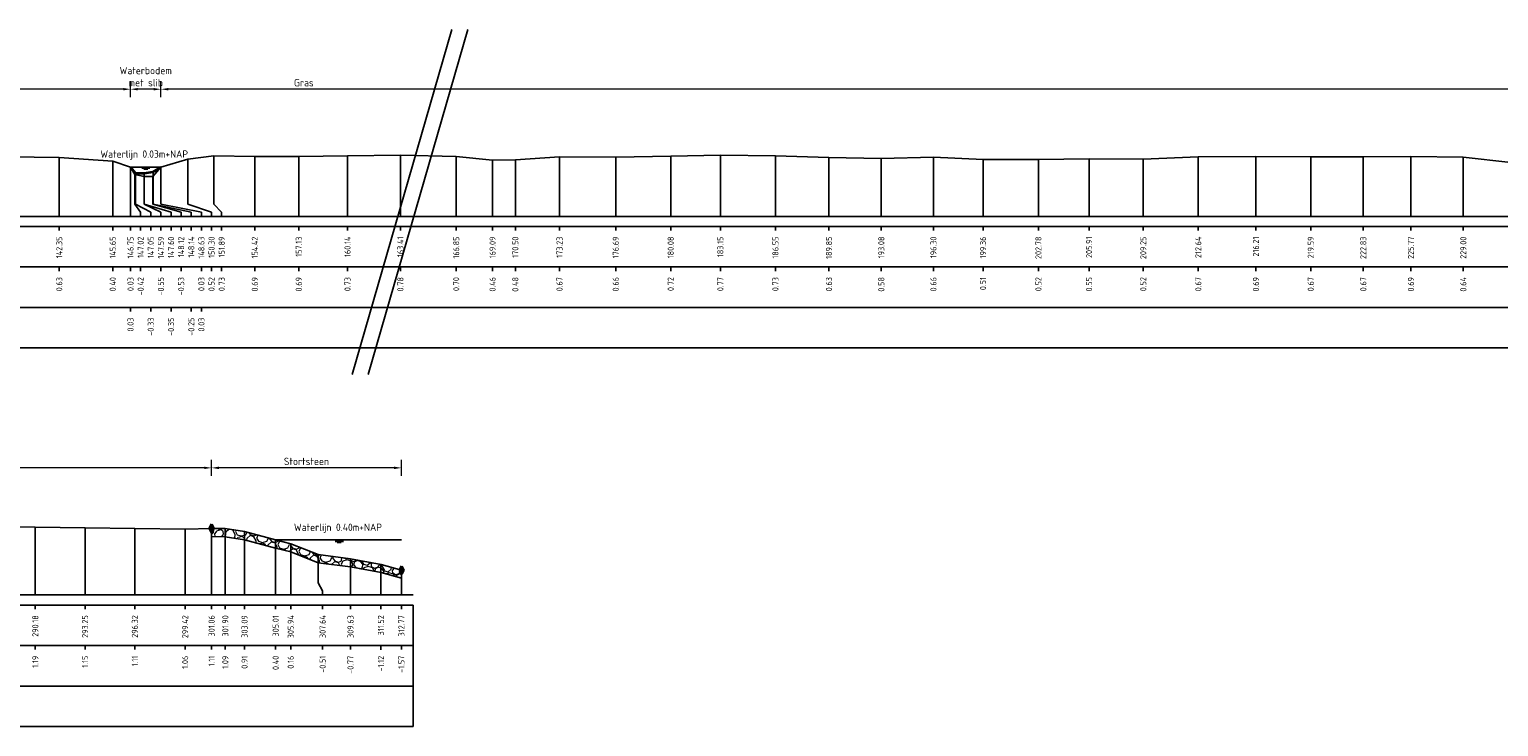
# Model space of a CAD drawing. Header units: metres. Extents: x 132725 to 140175, y 414354 to 417094.
# Tile 37 of 40: x 139991 to 140081, y 416888 to 416931. Entities that reach past the tile are written whole.
import ezdxf
from ezdxf.enums import TextEntityAlignment as Align

# ---------------------------------------------------------------- set-up
doc = ezdxf.new("R2010")
doc.units = ezdxf.units.M
doc.header["$PDMODE"] = 35
doc.header["$PDSIZE"] = 0.075
doc.layers.get('Defpoints').update_dxf_attribs({"true_color": 0x806000})
for name, color, linetype, lineweight in [('B-ME-GW-MAAIVELD-GD', 8, 'GW-MAAIVELD', 25), ('B-ME-VH-KANT ASFALT-SD', 7, 'Continuous', 25), ('B-ME-VH-VERHARDING_BESTORTING-A', 252, 'Continuous', 18), ('X-ME-AL-PROFIEL_BOVENKANT SLIB-GD', 42, 'Continuous', 35), ('X-XX-AL-DETAIL1-M', 7, 'Continuous', 18), ('X-XX-AL-GEBRUIKTE XREFS-GD', 7, 'Continuous', 35), ('X-XX-AL-NAP-T18', 7, 'Continuous', 18), ('X-XX-AL-TEKENBLAD_KADER_AFSNIJMARKERING-G', 7, 'Continuous', 25)]:
    doc.layers.add(name, color=color, linetype=linetype, lineweight=lineweight)
for name, color, linetype in [('X-ME-AL-PROFIEL_STORTSTEEN-GD', 7, 'Continuous'), ('X-ME-AL-PROFIEL_WATERLIJN-GD', 150, 'Continuous'), ('X-ME-AL-PROFIELRASTER-S', 7, 'Continuous')]:
    doc.layers.add(name, color=color, linetype=linetype)
doc.styles.add('NLCS-ISO-ANNOTATIEF-T18', font='NLCS-ISO.ttf', dxfattribs={"height": 1.8})
doc.styles.add('NLCS-ISO-ANNOTATIVE-T18', font='NLCS-ISO.ttf', dxfattribs={"height": 1.8})
doc.linetypes.add('GW-MAAIVELD', pattern='A,12,[40,NLCS.SHX,S=1,R=0,X=0,Y=-0.5],12', length=24)
doc.dimstyles.new('NLCS-ANNOTATIEF-T18-PIJL_L2_H0', dxfattribs={"dimtxt": 2.5, "dimasz": 1.8, "dimexe": 2, "dimexo": 2, "dimgap": 0.7, "dimtad": 1, "dimzin": 0, "dimdsep": 46, "dimtxsty": 'NLCS-ISO-ANNOTATIEF-T18', "dimcen": 0, "dimdle": 2, "dimclrd": 256, "dimclre": 256, "dimclrt": 10, "dimaunit": 2, "dimadec": 0, "dimazin": 0, "dimtfac": 1, "dimtdec": 3, "dimtofl": 0, "dimtmove": 0, "dimatfit": 3, "dimfxl": 2, "dimfxlon": 1, "dimtfillclr": 256, "dimtolj": 1, "dimtzin": 0, "dimlwd": -1, "dimlwe": -1, "dimarcsym": 0})

# ---------------------------------------------------------------- blocks, each defined once
blk = doc.blocks.new('SAL-PROFIELRASTER_BALK_EIND1-D')
at = {"color": 0, "linetype": 'ByBlock', "lineweight": -2}
blk.add_line((1, -12.5), (1, -2.5), dxfattribs=at)
at = {"color": 0, "linetype": 'ByBlock', "lineweight": -2, "flags": 128}
for points in [[(0, 0), (1, 0)], [(0, -2.5), (1, -2.5)], [(0, -12.5), (1, -12.5)]]:
    blk.add_lwpolyline(points, dxfattribs=at)
blk = doc.blocks.new('SAL-PROFIELRASTER_BALK_EIND2-D')
at = {"color": 0, "linetype": 'ByBlock', "lineweight": -2}
for p, q in [((1, -2.5), (1, -12.5)), ((1, -12.5), (0, -12.5))]:
    blk.add_line(p, q, dxfattribs=at)
blk = doc.blocks.new('SAL-PROFIELRASTER_BALK_DATA-D')
at = {"color": 0, "linetype": 'ByBlock', "lineweight": -2}
blk.add_lwpolyline([(0, -3.5), (0, -2.5)], dxfattribs=at)
at = {"color": 0, "linetype": 'ByBlock', "lineweight": -2, "style": 'NLCS-ISO-ANNOTATIVE-T18'}
blk.add_attdef('GETAL', text='', height=1.5, rotation=90, dxfattribs=at).set_placement((0.75, -5), align=Align.RIGHT)
blk = doc.blocks.new('SAL-PROFIELRASTER_AANHAAL-D')
at = {"color": 9, "linetype": 'ByBlock', "lineweight": -2, "flags": 128}
blk.add_lwpolyline([(0, 1), (0, 0)], dxfattribs=at)
blk = doc.blocks.new('SAL-PROFIELRASTER_AANHAAL_STAGGER-D')
at = {"color": 9, "linetype": 'ByBlock', "lineweight": -2, "flags": 128}
for points in [[(0, 0), (0, -0.25)], [(0, -0.25), (1, -0.75)], [(1, -0.75), (1, -1)]]:
    blk.add_lwpolyline(points, dxfattribs=at)
blk = doc.blocks.new('*D80')
at = {"layer": 'Defpoints', "color": 0, "transparency": 16777216}
for p in [(140001.88, 416903.701), (140001.88, 416899.965), (140013.594, 416897.385)]:
    blk.add_point(p, dxfattribs=at)
at = {"layer": 'X-XX-AL-DETAIL1-M', "transparency": 16777216}
for p, q in [((140001.88, 416903.201), (140001.88, 416904.201)), ((140013.594, 416903.201), (140013.594, 416904.201)), ((140013.144, 416903.701), (140002.33, 416903.701))]:
    blk.add_line(p, q, dxfattribs=at)
for points in [[(140002.33, 416903.776), (140002.33, 416903.626), (140001.88, 416903.701)], [(140013.144, 416903.776), (140013.144, 416903.626), (140013.594, 416903.701)]]:
    blk.add_solid(points, dxfattribs=at)
at = {"layer": 'X-XX-AL-DETAIL1-M', "color": 10, "transparency": 16777216, "insert": (140007.737, 416904.101), "char_height": 0.45, "attachment_point": 5, "style": 'NLCS-ISO-ANNOTATIEF-T18'}
blk.add_mtext('\\A1;Stortsteen', dxfattribs=at)
blk = doc.blocks.new('*D86')
at = {"layer": 'Defpoints', "color": 0, "transparency": 16777216}
for p in [(139937.695, 416903.701), (140001.88, 416899.965), (139937.695, 416898.911)]:
    blk.add_point(p, dxfattribs=at)
at = {"layer": 'X-XX-AL-DETAIL1-M', "transparency": 16777216}
for p, q in [((139937.695, 416903.201), (139937.695, 416904.201)), ((140001.88, 416903.201), (140001.88, 416904.201)), ((140001.43, 416903.701), (139938.145, 416903.701))]:
    blk.add_line(p, q, dxfattribs=at)
for points in [[(139938.145, 416903.776), (139938.145, 416903.626), (139937.695, 416903.701)], [(140001.43, 416903.776), (140001.43, 416903.626), (140001.88, 416903.701)]]:
    blk.add_solid(points, dxfattribs=at)
at = {"layer": 'X-XX-AL-DETAIL1-M', "color": 10, "transparency": 16777216, "insert": (139969.787, 416904.101), "char_height": 0.45, "attachment_point": 5, "style": 'NLCS-ISO-ANNOTATIEF-T18'}
blk.add_mtext('\\A1;Gras', dxfattribs=at)
blk = doc.blocks.new('SVH-KANT STORTSTEEN DWP-SOD')
at = {"flags": 128}
blk.add_lwpolyline([(-0.25, 0), (0.25, 0)], dxfattribs=at)
at = {"layer": 'X-XX-AL-GEBRUIKTE XREFS-GD', "flags": 128}
for points in [[(0, 0.5), (-0.25, 0)], [(-0.25, 0), (0, -0.5)], [(0, -0.5), (0, 0.5)], [(0, 0.5), (0.25, 0)], [(0.25, 0), (0, -0.5)]]:
    blk.add_lwpolyline(points, dxfattribs=at)
blk = doc.blocks.new('*D155')
at = {"layer": 'Defpoints', "color": 0, "transparency": 16777216}
for p in [(139996.877, 416927.071), (139996.877, 416922.254), (139998.754, 416922.251)]:
    blk.add_point(p, dxfattribs=at)
at = {"layer": 'X-XX-AL-DETAIL1-M', "transparency": 16777216}
for p, q in [((139996.877, 416926.571), (139996.877, 416927.571)), ((139998.754, 416926.571), (139998.754, 416927.571)), ((139998.304, 416927.071), (139997.327, 416927.071))]:
    blk.add_line(p, q, dxfattribs=at)
for points in [[(139997.327, 416927.146), (139997.327, 416926.996), (139996.877, 416927.071)], [(139998.304, 416927.146), (139998.304, 416926.996), (139998.754, 416927.071)]]:
    blk.add_solid(points, dxfattribs=at)
at = {"layer": 'X-XX-AL-DETAIL1-M', "color": 10, "transparency": 16777216, "insert": (139997.816, 416927.847), "char_height": 0.45, "attachment_point": 5, "style": 'NLCS-ISO-ANNOTATIEF-T18'}
blk.add_mtext('\\A1;Waterbodem\\Pmet slib', dxfattribs=at)
blk = doc.blocks.new('*D159')
at = {"layer": 'Defpoints', "color": 0, "transparency": 16777216}
for p in [(139998.754, 416927.071), (139998.754, 416922.251), (140082.577, 416922.281)]:
    blk.add_point(p, dxfattribs=at)
at = {"layer": 'X-XX-AL-DETAIL1-M', "transparency": 16777216}
for p, q in [((139998.754, 416926.571), (139998.754, 416927.571)), ((140082.577, 416926.571), (140082.577, 416927.571)), ((140082.127, 416927.071), (139999.204, 416927.071))]:
    blk.add_line(p, q, dxfattribs=at)
for points in [[(139999.204, 416927.146), (139999.204, 416926.996), (139998.754, 416927.071)], [(140082.127, 416927.146), (140082.127, 416926.996), (140082.577, 416927.071)]]:
    blk.add_solid(points, dxfattribs=at)
at = {"layer": 'X-XX-AL-DETAIL1-M', "color": 10, "transparency": 16777216, "insert": (140007.573, 416927.471), "char_height": 0.45, "attachment_point": 5, "style": 'NLCS-ISO-ANNOTATIEF-T18'}
blk.add_mtext('\\A1;Gras', dxfattribs=at)
blk = doc.blocks.new('*D160')
at = {"layer": 'Defpoints', "color": 0, "transparency": 16777216}
for p in [(139928.941, 416927.071), (139928.941, 416922.273), (139996.877, 416922.254)]:
    blk.add_point(p, dxfattribs=at)
at = {"layer": 'X-XX-AL-DETAIL1-M', "transparency": 16777216}
for p, q in [((139928.941, 416926.571), (139928.941, 416927.571)), ((139996.877, 416926.571), (139996.877, 416927.571)), ((139996.427, 416927.071), (139929.391, 416927.071))]:
    blk.add_line(p, q, dxfattribs=at)
for points in [[(139929.391, 416927.146), (139929.391, 416926.996), (139928.941, 416927.071)], [(139996.427, 416927.146), (139996.427, 416926.996), (139996.877, 416927.071)]]:
    blk.add_solid(points, dxfattribs=at)
at = {"layer": 'X-XX-AL-DETAIL1-M', "color": 10, "transparency": 16777216, "insert": (139962.909, 416927.471), "char_height": 0.45, "attachment_point": 5, "style": 'NLCS-ISO-ANNOTATIEF-T18'}
blk.add_mtext('\\A1;Gras', dxfattribs=at)

msp = doc.modelspace()

# ---------------------------------------------------------------- hatches: boundary and pattern name
at = {"layer": 'B-ME-VH-VERHARDING_BESTORTING-A'}
h = msp.add_hatch(dxfattribs=at)
h.set_pattern_fill('AVH-BESTORTING_01', color=256, scale=0.1, pattern_type=2)
h.set_pattern_definition([(342.742, (140008.1969, 416836.2696), (0.539798, 0.97739), [0.27272, -1.09194]), (17.258, (140007.15416, 416836.59354), (0.539804, 0.977399), [0.27272, -1.65719]), (61.0888, (140007.4146, 416836.6744), (-1.303186, 0.404857), [0.22313, -0.89341]), (118.9112, (140008.2858, 416835.48745), (-0.539801, -0.977414), [0.22313, -1.35591]), (162.742, (140007.4146, 416837.0651), (-0.539798, -0.97739), [0.27272, -1.09194]), (197.258, (140007.15416, 416837.146), (-0.539804, -0.977399), [0.27272, -1.65719]), (241.0888, (140006.8937, 416837.0652), (1.303186, -0.404857), [0.22313, -0.89341]), (298.9112, (140007.3257, 416837.8472), (0.539801, 0.977414), [0.22313, -1.35591]), (342.742, (140005.5571, 416837.6924), (-0.763385, 1.382236), [0.24341, -1.12122]), (40.85185, (140004.17016, 416834.68795), (0.5398024, 0.9773985), [0.24469, -3.61913]), (84.587, (140005.97463, 416837.7802), (-0.223591, 2.359645), [0.29716, -3.05481]), (118.9112, (140007.3057, 416837.6698), (-1.303208, 0.404857), [0.29575, -1.28331]), (162.742, (140005.8597, 416838.3349), (0.763385, -1.382236), [0.24484, -1.11975]), (40.85185, (140003.8218, 416835.31573), (0.5398024, 0.9773985), [0.24409, -3.61972]), (84.587, (140005.41325, 416837.9528), (-0.5398004, -0.977407), [0.29647, -3.05553]), (298.9112, (140005.4132, 416837.9528), (1.303208, -0.404857), [0.29753, -1.28153]), (26.669, (140002.9584, 416835.85445), (-1.842996, -0.5725531), [0.18275, -4.54613]), (84.587, (140006.04428, 416838.46345), (-0.5398004, -0.977407), [0.18319, -3.16878]), (131.7624, (140004.53478, 416841.41033), (-2.066604, 1.7871012), [0.24466, -4.00428]), (162.742, (140002.976, 416836.301), (-0.539799, -0.977389), [0.19694, -1.16769]), (26.669, (140002.62444, 416836.2773), (-1.842996, -0.5725531), [0.18297, -4.54591]), (84.587, (140005.5281, 416838.6046), (-0.5398004, -0.977407), [0.20094, -3.15103]), (131.7624, (140004.14113, 416841.21245), (-2.066604, 1.7871012), [0.20994, -4.039]), (342.742, (140005.6679, 416838.448), (0.539799, 0.977389), [0.22313, -1.1415]), (50.24156, (140005.9038, 416836.53048), (0.5397897, 0.9773901), [0.21713, -6.88472]), (95.413, (140006.04266, 416836.6974), (-0.763387, 1.38224), [0.19056, -2.17966]), (150.93884, (140003.19472, 416840.05642), (-1.303193, 0.4048578), [0.17556, -5.17047]), (197.258, (140005.8712, 416836.97236), (1.303191, -0.404854), [0.22316, -1.70672]), (50.24156, (140005.51013, 416836.7283), (0.5397897, 0.9773901), [0.23138, -6.87047]), (95.413, (140005.5265, 416836.55554), (-0.763387, 1.38224), [0.17353, -2.19669]), (150.93884, (140002.86075, 416839.6336), (-1.303193, 0.4048578), [0.18788, -5.15816]), (17.258, (140005.6907, 416836.46426), (-1.303191, 0.404854), [0.22313, -1.70675])])
h.paths.add_polyline_path([(140001.88, 416899.465), (140002.728, 416899.449), (140003.914, 416899.265), (140005.832, 416898.752), (140006.764, 416898.515), (140008.466, 416897.849), (140010.454, 416897.585), (140012.344, 416897.235), (140013.594, 416896.885), (140013.594, 416897.385), (140012.344, 416897.735), (140010.454, 416898.085), (140008.466, 416898.349), (140006.764, 416899.015), (140005.832, 416899.252), (140003.914, 416899.765), (140002.728, 416899.949), (140001.88, 416899.965)])

# ---------------------------------------------------------------- linework, layer by layer
at = {"layer": 'B-ME-GW-MAAIVELD-GD', "ltscale": 0.1}
for points in [[(139989.382, 416922.901), (139992.477, 416922.857), (139995.78, 416922.622), (139996.877, 416922.254), (139997.144, 416921.81), (139997.717, 416921.677), (139998.246, 416921.691), (139998.754, 416922.251), (140000.424, 416922.746), (140002.014, 416922.95), (140004.547, 416922.91), (140007.26, 416922.915), (140010.269, 416922.953), (140013.533, 416923.009), (140016.976, 416922.928), (140019.219, 416922.683), (140020.627, 416922.704), (140023.353, 416922.894), (140026.823, 416922.882), (140030.213, 416922.942), (140033.279, 416922.998), (140036.679, 416922.959), (140039.982, 416922.85), (140043.212, 416922.8), (140046.43, 416922.884), (140049.489, 416922.736), (140052.91, 416922.74), (140056.035, 416922.776), (140059.378, 416922.748), (140062.773, 416922.899), (140066.333, 416922.911), (140069.715, 416922.893), (140072.96, 416922.897), (140075.899, 416922.919), (140079.132, 416922.869), (140082.061, 416922.547)], [(139987.841, 416900.081), (139991.002, 416900.048), (139994.074, 416900.003), (139997.144, 416899.963), (140000.249, 416899.918), (140001.88, 416899.965), (140002.728, 416899.949), (140003.914, 416899.765), (140005.832, 416899.252), (140006.764, 416899.015), (140008.466, 416898.349), (140010.454, 416898.085), (140012.344, 416897.735), (140013.594, 416897.385)]]:
    msp.add_lwpolyline(points, dxfattribs=at)
at = {"layer": 'X-ME-AL-PROFIEL_BOVENKANT SLIB-GD'}
msp.add_lwpolyline([(139996.877, 416922.254), (139997.177, 416921.892), (139997.729, 416921.88), (139998.265, 416921.976), (139998.754, 416922.251)], dxfattribs=at)
at = {"layer": 'X-ME-AL-PROFIEL_STORTSTEEN-GD'}
msp.add_lwpolyline([(140001.88, 416899.465), (140002.728, 416899.449), (140003.914, 416899.265), (140005.832, 416898.752), (140006.764, 416898.515), (140008.466, 416897.849), (140010.454, 416897.585), (140012.344, 416897.235), (140013.594, 416896.885), (140013.594, 416897.385), (140012.344, 416897.735), (140010.454, 416898.085), (140008.466, 416898.349), (140006.764, 416899.015), (140005.832, 416899.252), (140003.914, 416899.765), (140002.728, 416899.949), (140001.88, 416899.965)], close=True, dxfattribs=at)
at = {"layer": 'X-ME-AL-PROFIEL_WATERLIJN-GD'}
for points in [[(139998.754, 416922.251), (139996.877, 416922.254)], [(139997.566, 416922.192), (139998.066, 416922.192)], [(139997.691, 416922.132), (139997.941, 416922.132)], [(140005.832, 416899.252), (140013.594, 416899.252)], [(140009.512, 416899.156), (140010.012, 416899.156)], [(140009.637, 416899.096), (140009.887, 416899.096)]]:
    msp.add_lwpolyline(points, dxfattribs=at)
at = {"layer": 'X-XX-AL-TEKENBLAD_KADER_AFSNIJMARKERING-G'}
for points in [[(140016.706, 416930.764), (140010.552, 416909.467)], [(140017.688, 416930.764), (140011.534, 416909.467)]]:
    msp.add_lwpolyline(points, dxfattribs=at)

# ---------------------------------------------------------------- block references
at = {"layer": 'B-ME-VH-KANT ASFALT-SD', "xscale": 0.5, "yscale": 0.5, "zscale": 0.5}
for p in [(140001.88, 416899.965), (140013.594, 416897.385)]:
    msp.add_blockref('SVH-KANT STORTSTEEN DWP-SOD', p, dxfattribs=at)
at = {"layer": 'X-ME-AL-PROFIELRASTER-S'}
for p, yscale in [((140010.269, 416919.225), 3.728), ((140013.533, 416919.225), 3.784), ((140033.279, 416919.225), 3.773), ((140036.679, 416919.225), 3.734), ((139992.477, 416919.225), 3.632), ((139995.78, 416919.225), 3.397), ((139996.877, 416919.225), 3.029), ((139996.877, 416919.225), 3.029), ((139996.877, 416919.225), 3.029), ((139996.877, 416919.225), 3.029), ((139998.754, 416920.225), 2.026), ((139998.754, 416920.225), 2.026), ((139998.754, 416920.225), 2.026), ((139998.754, 416920.225), 2.026), ((140000.424, 416920.225), 2.521), ((140002.014, 416920.225), 2.725), ((140004.547, 416919.225), 3.685), ((140007.26, 416919.225), 3.69), ((140016.976, 416919.225), 3.703), ((140019.219, 416919.225), 3.458), ((140020.627, 416919.225), 3.479), ((140023.353, 416919.225), 3.669), ((140026.823, 416919.225), 3.657), ((140030.213, 416919.225), 3.717), ((140039.982, 416919.225), 3.625), ((140043.212, 416919.225), 3.575), ((140046.43, 416919.225), 3.659), ((140049.489, 416919.225), 3.511), ((140052.91, 416919.225), 3.515), ((140056.035, 416919.225), 3.551), ((140059.378, 416919.225), 3.523), ((140062.773, 416919.225), 3.674), ((140066.333, 416919.225), 3.686), ((140069.715, 416919.225), 3.668), ((140072.96, 416919.225), 3.672), ((140075.899, 416919.225), 3.694), ((140079.132, 416919.225), 3.644), ((139997.144, 416920.225), 1.585), ((139997.177, 416920.225), 1.667), ((139997.717, 416920.225), 1.452), ((139997.729, 416920.225), 1.655), ((139998.246, 416920.225), 1.466), ((139998.265, 416920.225), 1.751), ((139991.002, 416895.855), 4.193), ((139994.074, 416895.855), 4.148), ((139997.144, 416895.855), 4.108000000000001), ((140000.249, 416895.855), 4.063), ((140001.88, 416895.855), 4.11), ((140002.728, 416895.855), 4.094), ((140003.914, 416895.855), 3.91), ((140005.832, 416895.855), 3.397), ((140005.832, 416895.855), 3.397), ((140006.764, 416895.855), 3.16), ((140008.466, 416896.855), 1.494)]:
    msp.add_blockref('SAL-PROFIELRASTER_AANHAAL-D', p, dxfattribs=dict(at, yscale=yscale))
for p, xscale, zscale in [((139997.144, 416920.225), 0.3581006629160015, 0.3581006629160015), ((139997.177, 416920.225), 0.9502718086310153, 0.9502718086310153), ((139997.717, 416920.225), 1.03563331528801, 1.03563331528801), ((139997.729, 416920.225), 1.647832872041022, 1.647832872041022), ((139998.246, 416920.225), 1.755881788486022, 1.755881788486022), ((139998.265, 416920.225), 2.361913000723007, 2.361913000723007), ((139998.754, 416920.225), 2.497896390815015, 2.497896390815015), ((139998.754, 416920.225), 2.497896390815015, 2.497896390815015), ((139998.754, 416920.225), 2.497896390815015, 2.497896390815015), ((139998.754, 416920.225), 2.497896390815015, 2.497896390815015), ((140000.424, 416920.225), 1.453420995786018, 1.453420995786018), ((140002.014, 416920.225), 0.4881539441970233, 0.4881539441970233), ((140008.466, 416896.855), 0.2661269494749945, 0.2661269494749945)]:
    msp.add_blockref('SAL-PROFIELRASTER_AANHAAL_STAGGER-D', p, dxfattribs=dict(at, xscale=xscale, zscale=zscale))
for name, p, xscale, yscale, zscale in [('SAL-PROFIELRASTER_BALK_EIND1-D', (139850.128, 416919.225), 313.5, 0.25, 308.2663785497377), ('SAL-PROFIELRASTER_BALK_EIND2-D', (139850.128, 416916.725), 313.5, 0.25, 308.2663785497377), ('SAL-PROFIELRASTER_BALK_EIND2-D', (139850.128, 416914.225), 313.5, 0.25, 308.2663785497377), ('SAL-PROFIELRASTER_AANHAAL-D', (140010.454, 416895.855), 0.6564615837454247, 2.229999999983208, 0.6564615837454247), ('SAL-PROFIELRASTER_AANHAAL-D', (140010.454, 416895.855), 0.6564615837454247, 2.229999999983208, 0.6564615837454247), ('SAL-PROFIELRASTER_AANHAAL-D', (140012.332, 416895.852), 0.5549643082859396, 1.885213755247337, 0.5549643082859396), ('SAL-PROFIELRASTER_AANHAAL-D', (140013.594, 416895.855), 0.4503974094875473, 1.530000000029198, 0.4503974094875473), ('SAL-PROFIELRASTER_AANHAAL-D', (140013.594, 416895.855), 0.4503974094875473, 1.530000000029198, 0.4503974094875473), ('SAL-PROFIELRASTER_BALK_EIND1-D', (139700.824, 416895.855), 313.5, 0.25, 308.2663785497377), ('SAL-PROFIELRASTER_BALK_EIND2-D', (139700.824, 416893.355), 313.5, 0.25, 308.2663785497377), ('SAL-PROFIELRASTER_BALK_EIND2-D', (139700.824, 416890.855), 313.5, 0.25, 308.2663785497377)]:
    msp.add_blockref(name, p, dxfattribs=dict(at, xscale=xscale, yscale=yscale, zscale=zscale))
at = {"layer": 'X-ME-AL-PROFIELRASTER-S', "xscale": 0.25, "yscale": 0.25, "zscale": 0.25}
for p, values in [((139992.477, 416919.225), {'GETAL': '142.35'}), ((139995.78, 416919.225), {'GETAL': '145.65'}), ((139996.877, 416919.225), {'GETAL': '146.75'}), ((139996.877, 416919.225), {'GETAL': '146.75'}), ((139996.877, 416919.225), {'GETAL': '146.75'}), ((139996.877, 416919.225), {'GETAL': '146.75'}), ((139997.502, 416919.225), {'GETAL': '147.02'}), ((139998.127, 416919.225), {'GETAL': '147.05'}), ((139998.752, 416919.225), {'GETAL': '147.59'}), ((139999.377, 416919.225), {'GETAL': '147.60'}), ((140000.002, 416919.225), {'GETAL': '148.12'}), ((140000.627, 416919.225), {'GETAL': '148.14'}), ((140001.252, 416919.225), {'GETAL': '148.63'}), ((140001.252, 416919.225), {'GETAL': '148.63'}), ((140001.252, 416919.225), {'GETAL': '148.63'}), ((140001.252, 416919.225), {'GETAL': '148.63'}), ((140001.877, 416919.225), {'GETAL': '150.30'}), ((140002.502, 416919.225), {'GETAL': '151.89'}), ((140004.547, 416919.225), {'GETAL': '154.42'}), ((140007.26, 416919.225), {'GETAL': '157.13'}), ((140010.269, 416919.225), {'GETAL': '160.14'}), ((140013.533, 416919.225), {'GETAL': '163.41'}), ((140016.976, 416919.225), {'GETAL': '166.85'}), ((140019.219, 416919.225), {'GETAL': '169.09'}), ((140020.627, 416919.225), {'GETAL': '170.50'}), ((140023.353, 416919.225), {'GETAL': '173.23'}), ((140026.823, 416919.225), {'GETAL': '176.69'}), ((140030.213, 416919.225), {'GETAL': '180.08'}), ((140033.279, 416919.225), {'GETAL': '183.15'}), ((140036.679, 416919.225), {'GETAL': '186.55'}), ((140039.982, 416919.225), {'GETAL': '189.85'}), ((140043.212, 416919.225), {'GETAL': '193.08'}), ((140046.43, 416919.225), {'GETAL': '196.30'}), ((140049.489, 416919.225), {'GETAL': '199.36'}), ((140052.91, 416919.225), {'GETAL': '202.78'}), ((140056.035, 416919.225), {'GETAL': '205.91'}), ((140059.378, 416919.225), {'GETAL': '209.25'}), ((140062.773, 416919.225), {'GETAL': '212.64'}), ((140066.333, 416919.225), {'GETAL': '216.21'}), ((140069.715, 416919.225), {'GETAL': '219.59'}), ((140072.96, 416919.225), {'GETAL': '222.83'}), ((140075.899, 416919.225), {'GETAL': '225.77'}), ((140079.132, 416919.225), {'GETAL': '229.00'}), ((139992.477, 416916.725), {'GETAL': '0.63'}), ((139995.78, 416916.725), {'GETAL': '0.40'}), ((139996.877, 416916.725), {'GETAL': '0.03'}), ((139997.502, 416916.725), {'GETAL': '-0.42'}), ((139998.752, 416916.725), {'GETAL': '-0.55'}), ((140000.002, 416916.725), {'GETAL': '-0.53'}), ((140001.252, 416916.725), {'GETAL': '0.03'}), ((140001.877, 416916.725), {'GETAL': '0.52'}), ((140002.502, 416916.725), {'GETAL': '0.73'}), ((140004.547, 416916.725), {'GETAL': '0.69'}), ((140007.26, 416916.725), {'GETAL': '0.69'}), ((140010.269, 416916.725), {'GETAL': '0.73'}), ((140013.533, 416916.725), {'GETAL': '0.78'}), ((140016.976, 416916.725), {'GETAL': '0.70'}), ((140019.219, 416916.725), {'GETAL': '0.46'}), ((140020.627, 416916.725), {'GETAL': '0.48'}), ((140023.353, 416916.725), {'GETAL': '0.67'}), ((140026.823, 416916.725), {'GETAL': '0.66'}), ((140030.213, 416916.725), {'GETAL': '0.72'}), ((140033.279, 416916.725), {'GETAL': '0.77'}), ((140036.679, 416916.725), {'GETAL': '0.73'}), ((140039.982, 416916.725), {'GETAL': '0.63'}), ((140043.212, 416916.725), {'GETAL': '0.58'}), ((140046.43, 416916.725), {'GETAL': '0.66'}), ((140049.489, 416916.725), {'GETAL': '0.51'}), ((140052.91, 416916.725), {'GETAL': '0.52'}), ((140056.035, 416916.725), {'GETAL': '0.55'}), ((140059.378, 416916.725), {'GETAL': '0.52'}), ((140062.773, 416916.725), {'GETAL': '0.67'}), ((140066.333, 416916.725), {'GETAL': '0.69'}), ((140069.715, 416916.725), {'GETAL': '0.67'}), ((140072.96, 416916.725), {'GETAL': '0.67'}), ((140075.899, 416916.725), {'GETAL': '0.69'}), ((140079.132, 416916.725), {'GETAL': '0.64'}), ((139996.877, 416914.225), {'GETAL': '0.03'}), ((139998.127, 416914.225), {'GETAL': '-0.33'}), ((139999.377, 416914.225), {'GETAL': '-0.35'}), ((140000.627, 416914.225), {'GETAL': '-0.25'}), ((140001.252, 416914.225), {'GETAL': '0.03'}), ((139991.002, 416895.855), {'GETAL': '290.18'}), ((139994.074, 416895.855), {'GETAL': '293.25'}), ((139997.144, 416895.855), {'GETAL': '296.32'}), ((140000.249, 416895.855), {'GETAL': '299.42'}), ((140001.88, 416895.855), {'GETAL': '301.06'}), ((140002.728, 416895.855), {'GETAL': '301.90'}), ((140003.914, 416895.855), {'GETAL': '303.09'}), ((140005.832, 416895.855), {'GETAL': '305.01'}), ((140005.832, 416895.855), {'GETAL': '305.01'}), ((140006.764, 416895.855), {'GETAL': '305.94'}), ((140008.732, 416895.855), {'GETAL': '307.64'}), ((140010.454, 416895.855), {'GETAL': '309.63'}), ((140012.332, 416895.852), {'GETAL': '311.52'}), ((140013.594, 416895.855), {'GETAL': '312.77'}), ((139991.002, 416893.355), {'GETAL': '1.19'}), ((139994.074, 416893.355), {'GETAL': '1.15'}), ((139997.144, 416893.355), {'GETAL': '1.11'}), ((140000.249, 416893.355), {'GETAL': '1.06'}), ((140001.88, 416893.355), {'GETAL': '1.11'}), ((140002.728, 416893.355), {'GETAL': '1.09'}), ((140003.914, 416893.355), {'GETAL': '0.91'}), ((140005.832, 416893.355), {'GETAL': '0.40'}), ((140006.764, 416893.355), {'GETAL': '0.16'}), ((140008.732, 416893.355), {'GETAL': '-0.51'}), ((140010.454, 416893.355), {'GETAL': '-0.77'}), ((140012.332, 416893.352), {'GETAL': '-1.12'}), ((140013.594, 416893.355), {'GETAL': '-1.57'})]:
    msp.add_blockref('SAL-PROFIELRASTER_BALK_DATA-D', p, dxfattribs=at).add_auto_attribs(values)

# ---------------------------------------------------------------- texts
at = {"layer": 'X-XX-AL-NAP-T18', "color": 10, "char_height": 0.45, "width": 15.43377, "attachment_point": 7, "style": 'NLCS-ISO-ANNOTATIEF-T18'}
for s, insert in [('Waterlijn 0.03m+NAP', (139995.016, 416922.708)), ('Waterlijn 0.40m+NAP', (140006.962, 416899.672))]:
    msp.add_mtext(s, dxfattribs=dict(at, insert=insert))

# ---------------------------------------------------------------- dimensions: what is measured, and where the dimension line sits
at = {"layer": 'X-XX-AL-DETAIL1-M'}
for base, p1, p2, text, picture, middle in [((139996.877, 416927.071), (139998.754, 416922.251), (139996.877, 416922.254), 'Waterbodem\\Pmet slib', '*D155', (139997.816, 416927.071)), ((139928.941, 416927.071), (139996.877, 416922.254), (139928.941, 416922.273), 'Gras', '*D160', (139962.909, 416927.071)), ((139998.754, 416927.071), (140082.577, 416922.281), (139998.754, 416922.251), 'Gras', '*D159', (140007.573, 416927.071)), ((139937.695, 416903.701), (140001.88, 416899.965), (139937.695, 416898.911), 'Gras', '*D86', (139969.787, 416903.701)), ((140001.88, 416903.701), (140013.594, 416897.385), (140001.88, 416899.965), 'Stortsteen', '*D80', (140007.737, 416903.701))]:
    dim = msp.add_linear_dim(base=base, p1=p1, p2=p2, text=text, dimstyle='NLCS-ANNOTATIEF-T18-PIJL_L2_H0', dxfattribs=at)
    dim.commit()
    dim.dimension.update_dxf_attribs({"geometry": picture, "text_midpoint": middle, "dimtype": 160})

doc.saveas('drawing.dxf')
